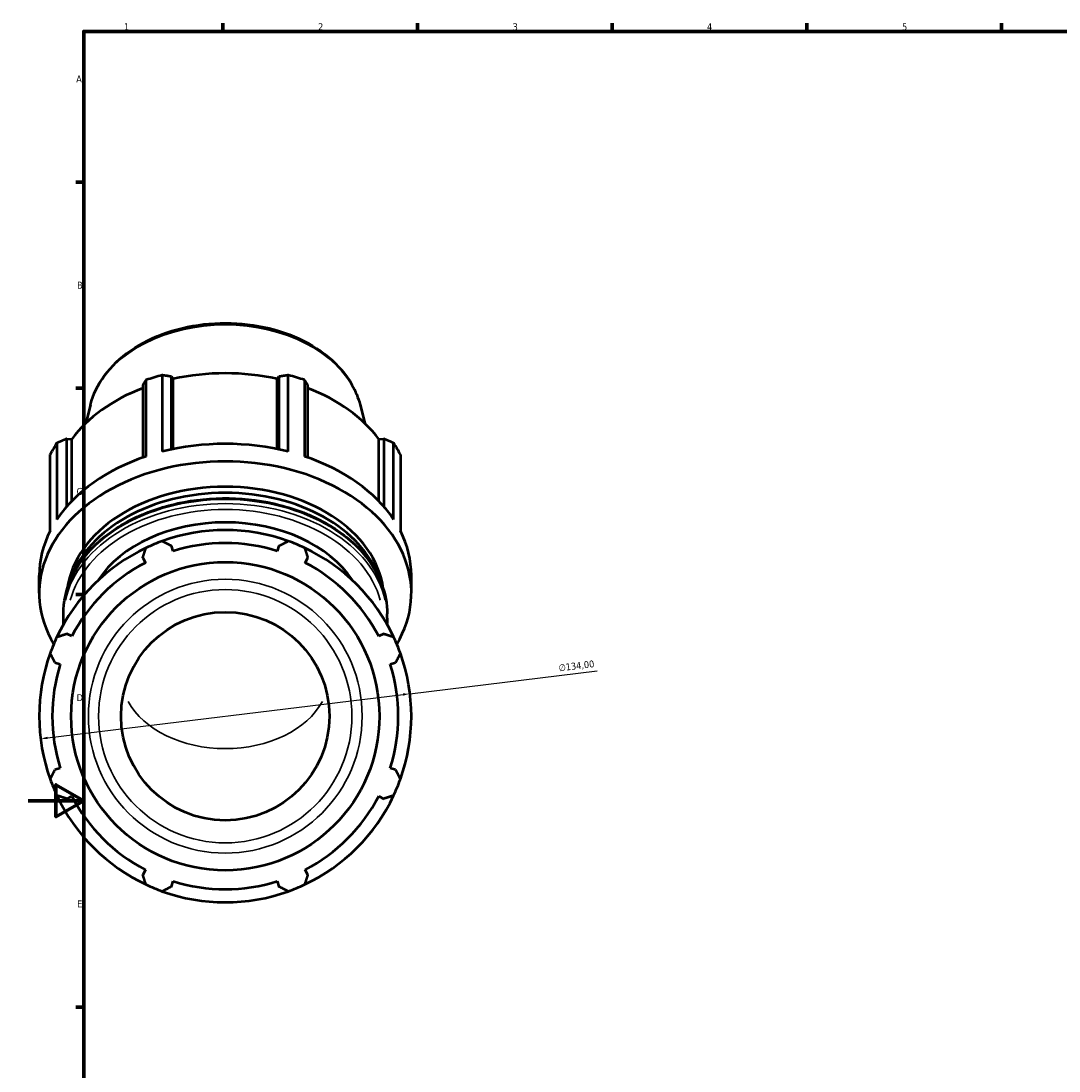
# Model space of a CAD drawing. Header units: millimetres. Extents: x -3 to 1219, y -236 to 1230.
# Tile 2 of 9: x -3 to 371, y 200 to 578. Entities that reach past the tile are written whole.
import ezdxf

# ---------------------------------------------------------------- set-up
doc = ezdxf.new("R2010")
doc.units = ezdxf.units.MM
for name, color, linetype, lineweight in [('Border (ISO)', 7, 'Continuous', 70), ('Dimension (ISO)', 7, 'Continuous', 25), ('Visible (ISO)', 7, 'Continuous', 50), ('Visible Narrow (ISO)', 7, 'Continuous', 35)]:
    doc.layers.add(name, color=color, linetype=linetype, lineweight=lineweight)
doc.styles.add('Note Text (ISO)', font='tahoma.ttf')
doc.dimstyles.new('Default (ISO)', dxfattribs={"dimtxt": 2.5, "dimasz": 2.5, "dimexe": 3.175, "dimexo": 0, "dimgap": 0.762, "dimtad": 1, "dimrnd": 1e-08, "dimzin": 0, "dimtxsty": 'Note Text (ISO)', "dimcen": 0.09, "dimdle": 10, "dimclrd": 256, "dimclre": 256, "dimclrt": 232, "dimazin": 0, "dimtfac": 1.40208, "dimtmove": 0, "dimatfit": 3, "dimfxl": 1, "dimtolj": 1, "dimtzin": 0, "dimlwd": -1, "dimlwe": -1, "dimarcsym": 0})

# ---------------------------------------------------------------- blocks, each defined once
blk = doc.blocks.new('Borders Default Border')
at = {"layer": 'Border (ISO)'}
for p, q in [((70.08, 574), (70.08, 576.9)), ((140.17, 574), (140.17, 576.9)), ((210.25, 574), (210.25, 576.9)), ((280.33, 574), (280.33, 576.9)), ((350.42, 574), (350.42, 576.9)), ((20, 519.75), (17.1, 519.75)), ((20, 445.5), (17.1, 445.5)), ((20, 371.25), (17.1, 371.25)), ((20, 222.75), (17.1, 222.75))]:
    blk.add_line(p, q, dxfattribs=at)
at = {"layer": 'Border (ISO)', "flags": 128}
for points in [[(20, 20), (20, 574), (821, 574), (821, 20), (20, 20)], [(0, 297), (20, 297), (10, 302.77), (10, 291.23), (20, 297)]]:
    blk.add_lwpolyline(points, dxfattribs=at)
at = {"layer": 'Border (ISO)', "color": 232, "true_color": 0xca0064, "char_height": 2.5, "attachment_point": 7, "style": 'Note Text (ISO)'}
for s, insert in [('1', (34.48, 574.4)), ('2', (104.37, 574.4)), ('3', (174.43, 574.35)), ('4', (244.42, 574.4)), ('5', (314.64, 574.35)), ('A', (17.29, 555.62)), ('B', (17.59, 481.37)), ('C', (17.43, 407.08)), ('D', (17.43, 332.88)), ('E', (17.64, 258.63))]:
    blk.add_mtext(s, dxfattribs=dict(at, insert=insert))
blk = doc.blocks.new('*D9')
at = {"layer": 'Defpoints', "color": 0, "transparency": 16777216}
for p in [(137.47, 335.55), (4.45, 319.35)]:
    blk.add_point(p, dxfattribs=at)
at = {"layer": 'Dimension (ISO)', "transparency": 16777216}
for p, q in [((137.47, 335.55), (204.86, 343.76)), ((6.93, 319.65), (134.99, 335.25))]:
    blk.add_line(p, q, dxfattribs=at)
for points in [[(134.93, 335.66), (135.04, 334.84), (137.47, 335.55)], [(6.88, 320.06), (6.98, 319.24), (4.45, 319.35)]]:
    blk.add_solid(points, dxfattribs=at)
at = {"layer": 'Dimension (ISO)', "color": 232, "true_color": 0xca0064, "transparency": 16777216, "insert": (190.86, 346.06), "char_height": 2.5, "attachment_point": 1, "rotation": 6.9454, "style": 'Note Text (ISO)'}
blk.add_mtext('\\A1;∅134,00', dxfattribs=at)

msp = doc.modelspace()

# ---------------------------------------------------------------- linework, layer by layer
at = {"layer": 'Visible (ISO)'}
for p, q in [((48.272, 450.206), (48.272, 422.7)), ((93.645, 422.7), (93.645, 450.206)), ((41.259, 446.661), (41.259, 420.59)), ((42.423, 420.987), (42.423, 448.493)), ((51.617, 423.482), (51.617, 449.694)), ((51.617, 449.694), (52.222, 448.856)), ((52.222, 423.609), (52.222, 448.856)), ((89.696, 448.856), (90.3, 449.694)), ((89.696, 423.609), (89.696, 448.856)), ((90.3, 449.694), (90.3, 423.482)), ((99.494, 448.493), (99.494, 420.987)), ((100.658, 420.59), (100.658, 446.661)), ((22.435, 439.592), (20.745, 432.924)), ((119.483, 439.592), (121.172, 432.924)), ((13.906, 402.962), (13.906, 427.319)), ((13.906, 427.319), (15.689, 427.18)), ((15.689, 404.902), (15.689, 427.18)), ((126.228, 427.18), (128.011, 427.319)), ((126.228, 404.902), (126.228, 427.18)), ((128.011, 427.319), (128.011, 402.962)), ((10.339, 425.806), (10.339, 398.301)), ((131.578, 398.301), (131.578, 425.806)), ((7.916, 394.165), (7.916, 421.67)), ((134.001, 421.67), (134.001, 394.165)), ((52.222, 386.875), (51.617, 388.792)), ((90.3, 388.792), (89.696, 386.875)), ((41.259, 384.502), (42.187, 382.719)), ((99.73, 382.719), (100.658, 384.502)), ((3.959, 371.806), (3.959, 378.123)), ((137.959, 371.806), (137.959, 378.123)), ((12.669, 362.769), (12.669, 364.254)), ((129.249, 362.769), (129.249, 364.254)), ((15.689, 356.221), (13.906, 357.149)), ((128.011, 357.149), (126.228, 356.221)), ((9.615, 346.791), (11.532, 346.186)), ((130.385, 346.186), (132.302, 346.791)), ((11.532, 308.712), (9.615, 308.108)), ((132.302, 308.108), (130.385, 308.712)), ((13.906, 297.75), (15.689, 298.678)), ((126.228, 298.678), (128.011, 297.75)), ((42.187, 272.18), (41.259, 270.397)), ((100.658, 270.397), (99.73, 272.18)), ((51.617, 266.106), (52.222, 268.023)), ((89.696, 268.023), (90.3, 266.106))]:
    msp.add_line(p, q, dxfattribs=at)
for radius in [55.495, 37.5]:
    msp.add_circle((70.959, 327.449), radius, dxfattribs=at)
for radius, start, end in [(67, 70.20802, 109.79198), (67, 109.79198, 115.20802), (62.31, 72.5, 107.5), (67, 64.79198, 70.20802), (67, 115.20802, 154.79198), (67, 25.20802, 64.79198), (62.31, 117.5, 152.5), (62.31, 27.5, 62.5), (67, 154.79198, 160.20802), (67, 19.79198, 25.20802), (67, 160.20802, 199.79198), (67, 340.20802, 19.79198), (62.31, 162.5, 197.5), (62.31, 342.5, 17.5), (67, 199.79198, 205.20802), (67, 334.79198, 340.20802), (67, 205.20802, 244.79198), (62.31, 207.5, 242.5), (67, 295.20802, 334.79198), (62.31, 297.5, 332.5), (67, 244.79198, 250.20802), (62.31, 252.5, 287.5), (67, 289.79198, 295.20802), (67, 250.20802, 289.79198)]:
    msp.add_arc((70.959, 327.449), radius, start, end, dxfattribs=at)
for centre, major_axis, start_param, end_param in [((70.959, 405.629), (67, 0), 1.9162316, 2.0107592), ((70.959, 406.836), (62.31, 0), 1.2653637, 1.8762289), ((70.959, 405.629), (67, 0), 1.1308334, 1.225361), ((70.959, 406.836), (62.31, 0), 2.0676292, 2.6616271), ((70.959, 406.836), (62.31, 0), 0.4799655, 1.0739634), ((70.959, 405.629), (-67, 0), 5.8432224, 5.93775), ((70.959, 378.123), (67, 0), 1.225361, 1.9162316), ((70.959, 405.629), (67, 0), 0.3454353, 0.4399629), ((70.959, 371.806), (-67, 0), 2.7433326, 6.6814454), ((70.959, 378.123), (67, 0), 2.0107592, 2.7016298), ((70.959, 378.123), (67, 0), 0.4399629, 1.1308334), ((70.959, 369.642), (-57.124, 0), 3.234333, 6.190445), ((70.959, 367.479), (-57.124, 0), 3.3772285, 6.0475495), ((70.959, 361.709), (50.25, 0), 0.4258167, 2.715776), ((70.959, 378.123), (-67, 0), 5.93775, 6.2831853), ((70.959, 378.123), (67, 0), 0, 0.3454353)]:
    msp.add_ellipse(centre, major_axis=major_axis, ratio=0.7071068, start_param=start_param, end_param=end_param, dxfattribs=at)
for points, knots in [([(22.435, 439.592), (23.371, 443.287), (25.091, 446.835), (29.957, 453.459), (33.163, 456.506), (40.76, 461.771), (45.187, 463.961), (54.767, 467.224), (59.925, 468.288), (70.437, 469.184), (75.788, 469.016), (86.159, 467.461), (91.177, 466.075), (100.379, 462.193), (104.563, 459.699), (111.617, 453.828), (114.504, 450.459), (117.875, 444.484), (118.855, 442.07), (119.483, 439.592)], [0.1772537, 0.1772537, 0.1772537, 0.1772537, 0.4790569, 0.4790569, 0.7954598, 0.7954598, 1.1218974, 1.1218974, 1.4508009, 1.4508009, 1.7797318, 1.7797318, 2.108697, 2.108697, 2.4373629, 2.4373629, 2.7619111, 2.7619111, 2.9643389, 2.9643389, 2.9643389, 2.9643389]), ([(12.669, 364.254), (12.669, 368.652), (13.649, 373.047), (17.468, 381.416), (20.324, 385.382), (27.645, 392.514), (32.135, 395.666), (42.284, 400.809), (47.949, 402.795), (59.864, 405.393), (66.113, 406.004), (78.565, 405.794), (84.767, 404.972), (96.501, 401.973), (102.032, 399.796), (111.861, 394.293), (116.158, 390.967), (123.049, 383.502), (125.654, 379.368), (128.581, 371.523), (129.249, 367.889), (129.249, 364.254)], [0, 0, 0, 0, 0.3120752, 0.3120752, 0.6279413, 0.6279413, 0.9488913, 0.9488913, 1.2716832, 1.2716832, 1.5946711, 1.5946711, 1.9176183, 1.9176183, 2.2406109, 2.2406109, 2.5632855, 2.5632855, 2.8836555, 2.8836555, 3.1415927, 3.1415927, 3.1415927, 3.1415927])]:
    msp.add_open_spline(points, degree=3, knots=knots, dxfattribs=at)
for points, weights in [([(51.617, 449.694), (49.979, 449.952), (48.272, 450.206)], [2.61664606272, 2.58646808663, 2.55455110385]), ([(93.645, 450.206), (91.938, 449.952), (90.3, 449.694)], [2.55455110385, 2.58646808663, 2.61664606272]), ([(42.423, 448.493), (41.829, 447.565), (41.259, 446.661)], [2.55455110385, 2.58646808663, 2.61664606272]), ([(100.658, 446.661), (100.088, 447.565), (99.494, 448.493)], [2.60596988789, 2.57591504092, 2.54412828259]), ([(13.906, 427.319), (12.159, 426.585), (10.339, 425.806)], [2.61664606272, 2.58646808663, 2.55455110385]), ([(131.578, 425.806), (129.758, 426.585), (128.011, 427.319)], [2.54412828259, 2.57591504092, 2.60596988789]), ([(48.272, 390.491), (49.979, 389.624), (51.617, 388.792)], [1, 1.00207174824, 1.00332807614]), ([(90.3, 388.792), (91.938, 389.624), (93.645, 390.491)], [1.00332807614, 1.00207174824, 1]), ([(41.259, 384.502), (41.829, 386.249), (42.423, 388.069)], [1.00332807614, 1.00207174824, 1]), ([(99.494, 388.069), (100.088, 386.249), (100.658, 384.502)], [1, 1.00207174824, 1.00332807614]), ([(10.339, 355.985), (12.159, 356.579), (13.906, 357.149)], [1, 1.00207174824, 1.00332807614]), ([(128.011, 357.149), (129.758, 356.579), (131.578, 355.985)], [1.00332807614, 1.00207174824, 1]), ([(9.615, 346.791), (8.783, 348.429), (7.916, 350.136)], [1.00332807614, 1.00207174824, 1]), ([(134.001, 350.136), (133.134, 348.429), (132.302, 346.791)], [1, 1.00207174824, 1.00332807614]), ([(7.916, 304.763), (8.783, 306.469), (9.615, 308.108)], [1, 1.00207174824, 1.00332807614]), ([(132.302, 308.108), (133.134, 306.469), (134.001, 304.763)], [1.00332807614, 1.00207174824, 1]), ([(13.906, 297.75), (12.159, 298.32), (10.339, 298.914)], [1.00332807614, 1.00207174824, 1]), ([(131.578, 298.914), (129.758, 298.32), (128.011, 297.75)], [1, 1.00207174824, 1.00332807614]), ([(42.423, 266.83), (41.829, 268.65), (41.259, 270.397)], [1, 1.00207174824, 1.00332807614]), ([(100.658, 270.397), (100.088, 268.65), (99.494, 266.83)], [1.00332807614, 1.00207174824, 1]), ([(51.617, 266.106), (49.979, 265.274), (48.272, 264.407)], [1.00332807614, 1.00207174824, 1]), ([(93.645, 264.407), (91.938, 265.274), (90.3, 266.106)], [1, 1.00207174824, 1.00332807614])]:
    msp.add_rational_spline(points, weights, degree=2, dxfattribs=at)
for points in [[(12.746, 360.62), (12.694, 361.336), (12.669, 362.052), (12.669, 362.769)], [(129.249, 362.769), (129.249, 362.052), (129.223, 361.336), (129.171, 360.62)]]:
    msp.add_open_spline(points, degree=3, dxfattribs=at)
at = {"layer": 'Visible Narrow (ISO)'}
for radius in [49.296, 45.603]:
    msp.add_circle((70.959, 327.449), radius, dxfattribs=at)
for centre, major_axis, start_param, end_param in [((70.959, 433.445), (-49.296, 0), 3.4582006, 5.9665773), ((70.959, 364.254), (-58.29, 0), 3.2986723, 6.1261057), ((70.959, 362.769), (58.29, 0), 0.1570796, 2.984513), ((70.959, 361.709), (-56.79, 0), 3.32877, 6.096008), ((70.959, 342.298), (37.5, 0), 3.5093549, 5.9154231)]:
    msp.add_ellipse(centre, major_axis=major_axis, ratio=0.7071068, start_param=start_param, end_param=end_param, dxfattribs=at)

# ---------------------------------------------------------------- block references
msp.add_blockref('Borders Default Border', (0, 0))

# ---------------------------------------------------------------- dimensions: what is measured, and where the dimension line sits
at = {"layer": 'Dimension (ISO)'}
dim = msp.add_diameter_dim_2p(p1=(4.45, 319.347), p2=(137.467, 335.551), dimstyle='Default (ISO)', override={"dimdec": 2, "dimlfac": 1, "dimtp": 0, "dimtm": 0, "dimtdec": 2, "dimatfit": 2}, dxfattribs=at)
dim.commit()
dim.dimension.update_dxf_attribs({"geometry": '*D9', "text_midpoint": (197.724, 342.891), "dimtype": 163})

doc.saveas('drawing.dxf')
